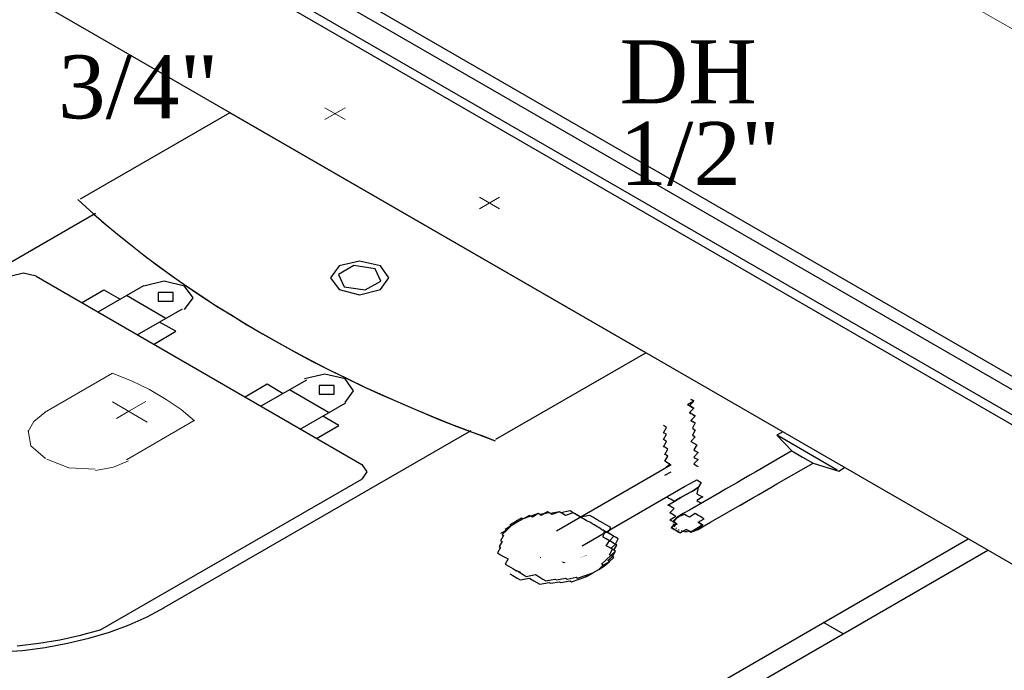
# Model space of a CAD drawing. Header units: millimetres. Extents: x 335 to 91625, y -1 to 84.
# Tile 25 of 62: x 379.4 to 382.71, y 6.32 to 8.51. Entities that reach past the tile are written whole.
import ezdxf

# ---------------------------------------------------------------- set-up
doc = ezdxf.new("R2010")
doc.units = ezdxf.units.MM
doc.header["$MEASUREMENT"] = 0
for name, color, linetype, lineweight in [('AF-Textos conexão', 7, 'Continuous', 20), ('AF-Tubos detalhe', 5, 'Continuous', 20), ('SIMBOLOS INT', 8, 'Continuous', 5)]:
    doc.layers.add(name, color=color, linetype=linetype, lineweight=lineweight)
doc.styles.add('TimesNewRoman', font='times.ttf')

msp = doc.modelspace()

# ---------------------------------------------------------------- hatches: boundary and pattern name
at = {"linetype": 'Continuous'}
for points in [[(381.2315, 6.8054), (381.2205, 6.8004), (381.2055, 6.8094), (381.2155, 6.8034), (381.2155, 6.8034), (381.2205, 6.8004), (381.2205, 6.8004)], [(381.1455, 6.6974), (381.1445, 6.7034), (381.1445, 6.7034), (381.1495, 6.7004), (381.1495, 6.7004)], [(381.3025, 6.7084), (381.2765, 6.6974), (381.3015, 6.7064), (381.3015, 6.7064), (381.3015, 6.7064)], [(381.0815, 6.6514), (381.0485, 6.6654), (381.0685, 6.6544), (381.0785, 6.6484), (381.0785, 6.6484)], [(381.2315, 6.6844), (381.2155, 6.6864), (381.2205, 6.6834), (381.2255, 6.6804), (381.2255, 6.6804), (381.2255, 6.6804)]]:
    msp.add_hatch(color=256, dxfattribs=at).paths.add_polyline_path(points)

# ---------------------------------------------------------------- linework, layer by layer
at = {"color": 7}
for p, q in [((386.3005, 5.2034), (372.1275, 13.3864)), ((386.3415, 5.2244), (372.1695, 13.4074)), ((372.2085, 13.2554), (386.0745, 5.2504)), ((372.1835, 13.2374), (386.0465, 5.2334)), ((371.6205, 13.0934), (386.0925, 4.7373)), ((381.9615, 7.1224), (381.9415, 7.1114)), ((381.9415, 7.1114), (381.9925, 7.0584)), ((382.0475, 7.0494), (381.9465, 7.1084)), ((381.9925, 7.0584), (381.8705, 6.9884)), ((381.9925, 7.0584), (382.0275, 7.0374)), ((382.0275, 7.0374), (382.0635, 7.0174)), ((382.1445, 6.9934), (382.0475, 7.0494)), ((381.5455, 6.9884), (381.2005, 6.7884)), ((381.5655, 6.9764), (381.5865, 6.9884)), ((381.9415, 6.9474), (382.0635, 7.0174)), ((382.0635, 7.0174), (382.1495, 6.9904)), ((382.1495, 6.9904), (382.1695, 7.0024)), ((381.2865, 6.7394), (381.6315, 6.9384)), ((381.7485, 6.9174), (381.6475, 6.8594)), ((381.7185, 6.8184), (381.8395, 6.8884)), ((378.1405, 4.1964), (382.5855, 6.7624)), ((378.2065, 4.1574), (382.6515, 6.7244)), ((382.1645, 6.4434), (382.0985, 6.4814))]:
    msp.add_line(p, q, dxfattribs=at)
at = {"color": 8}
for p, q in [((380.1025, 8.1954), (379.5985, 7.9044)), ((380.1025, 8.1954), (379.5985, 7.9044)), ((381.5005, 7.3884), (380.1025, 8.1954)), ((381.5005, 7.3884), (380.1025, 8.1954)), ((379.6505, 7.8564), (378.6185, 7.2604)), ((380.5465, 7.0114), (379.4505, 7.6444)), ((379.6035, 7.5564), (379.6785, 7.5994)), ((379.8115, 7.6134), (379.6585, 7.5244)), ((379.6785, 7.5994), (379.7335, 7.5684)), ((379.8865, 7.5034), (379.7545, 7.5804)), ((379.7905, 7.4484), (379.9435, 7.5364)), ((379.9205, 7.4604), (379.8655, 7.4914)), ((379.8455, 7.4164), (379.9205, 7.4604)), ((380.9965, 7.0974), (381.5005, 7.3884)), ((380.9965, 7.0974), (381.5005, 7.3884)), ((380.3595, 7.2964), (380.2065, 7.2084)), ((380.1515, 7.2394), (380.2275, 7.2834)), ((380.2275, 7.2834), (380.2815, 7.2514)), ((380.4345, 7.1874), (380.3025, 7.2634)), ((380.3385, 7.1314), (380.4925, 7.2204)), ((380.4685, 7.1434), (380.4145, 7.1754)), ((379.8815, 6.5314), (380.9135, 7.1274)), ((380.3935, 7.1004), (380.4685, 7.1434)), ((379.6655, 6.4554), (380.5465, 6.9634))]:
    msp.add_line(p, q, dxfattribs=at)
for points in [[(379.5905, 7.9034), (379.6175, 7.8794), (379.6445, 7.8544)], [(379.5905, 7.9034), (379.6315, 7.8664), (379.6735, 7.8284), (379.7175, 7.7924), (379.7625, 7.7564), (379.8075, 7.7204), (379.8545, 7.6854), (379.9025, 7.6504), (379.9515, 7.6154), (380.0015, 7.5824), (380.0525, 7.5484), (380.1045, 7.5164), (380.1575, 7.4844), (380.2115, 7.4524)], [(379.6445, 7.8544), (379.6865, 7.8184), (379.7295, 7.7824), (379.7735, 7.7474), (379.8185, 7.7124), (379.8645, 7.6784), (379.9105, 7.6444), (379.9585, 7.6114), (380.0075, 7.5784), (380.0575, 7.5454), (380.1085, 7.5144), (380.1595, 7.4824), (380.2125, 7.4514), (380.2655, 7.4214), (380.3205, 7.3914), (380.3755, 7.3624), (380.4315, 7.3334), (380.4885, 7.3054), (380.5465, 7.2774), (380.6045, 7.2504), (380.6645, 7.2244), (380.7245, 7.1984), (380.7855, 7.1724), (380.8465, 7.1484), (380.9095, 7.1244)], [(380.6085, 7.6804), (380.5385, 7.6964), (380.4695, 7.6804), (380.4405, 7.6404), (380.4695, 7.6004)], [(379.4505, 7.6454), (379.4085, 7.6554), (379.3665, 7.6454)], [(380.5905, 7.6704), (380.5195, 7.6814), (380.4675, 7.6514), (380.4865, 7.6104)], [(380.4695, 7.6004), (380.5385, 7.5834), (380.6085, 7.6004), (380.6365, 7.6404), (380.6085, 7.6804)], [(380.4865, 7.6104), (380.5575, 7.5994), (380.6095, 7.6294), (380.5905, 7.6704)], [(379.9495, 7.5334), (379.9785, 7.5724), (379.9495, 7.6124), (379.8815, 7.6284), (379.8135, 7.6124)], [(379.9115, 7.5904), (379.8615, 7.5904), (379.8615, 7.5614)], [(379.8615, 7.5614), (379.9115, 7.5614), (379.9115, 7.5904)], [(380.2135, 7.4514), (380.2685, 7.4204), (380.3245, 7.3894), (380.3805, 7.3594), (380.4385, 7.3294), (380.4965, 7.3014), (380.5565, 7.2724), (380.6165, 7.2454), (380.6775, 7.2184), (380.7395, 7.1914), (380.8025, 7.1654), (380.8655, 7.1404), (380.9295, 7.1164), (380.9945, 7.0924)], [(380.4905, 7.2214), (380.5185, 7.2604), (380.4905, 7.3004), (380.4215, 7.3164), (380.3535, 7.3004)], [(380.4525, 7.2784), (380.4025, 7.2784), (380.4025, 7.2494)], [(380.4025, 7.2494), (380.4525, 7.2494), (380.4525, 7.2784)], [(380.9105, 7.1234), (380.9525, 7.1084), (380.9945, 7.0924)], [(380.5475, 6.9634), (380.5645, 6.9874), (380.5475, 7.0124)], [(379.3285, 6.3824), (379.4055, 6.3874), (379.4815, 6.3974), (379.5565, 6.4114), (379.6285, 6.4284), (379.6975, 6.4494), (379.7635, 6.4734), (379.8245, 6.5004), (379.8825, 6.5314)], [(379.3875, 6.4034), (379.4595, 6.4114), (379.5305, 6.4234), (379.5995, 6.4384), (379.6665, 6.4564)]]:
    msp.add_lwpolyline(points, dxfattribs=at)
at = {"color": 7}
for points in [[(381.6525, 7.2314), (381.6525, 7.2314), (381.6525, 7.2314), (381.6525, 7.2314), (381.6575, 7.2284), (381.6575, 7.2284), (381.6575, 7.2284), (381.6625, 7.2254), (381.6415, 7.2134), (381.6475, 7.2104), (381.6525, 7.2074), (381.6575, 7.2044), (381.6575, 7.2044), (381.6625, 7.2014), (381.6475, 7.1874), (381.6525, 7.1844), (381.6575, 7.1814), (381.6675, 7.1754), (381.6525, 7.1604), (381.6575, 7.1574), (381.6625, 7.1554)], [(381.6675, 7.1524), (381.6575, 7.1574), (381.6525, 7.1604), (381.6675, 7.1754), (381.6625, 7.1784), (381.6525, 7.1844), (381.6475, 7.1874), (381.6625, 7.2014), (381.6625, 7.2014), (381.6575, 7.2044), (381.6525, 7.2074), (381.6475, 7.2104), (381.6475, 7.2104), (381.6625, 7.2254), (381.6575, 7.2284), (381.6575, 7.2284), (381.6575, 7.2284), (381.6525, 7.2314), (381.6525, 7.2314), (381.6525, 7.2314), (381.6525, 7.2314), (381.6525, 7.2314)], [(381.6675, 7.1524), (381.6575, 7.1344), (381.6675, 7.1284), (381.6575, 7.1114), (381.6675, 7.1054), (381.6525, 7.0904), (381.6625, 7.0844), (381.6725, 7.0784), (381.6625, 7.0614), (381.6675, 7.0584), (381.6775, 7.0524), (381.6625, 7.0374), (381.6675, 7.0344), (381.6775, 7.0294), (381.6625, 7.0144), (381.6675, 7.0114), (381.6725, 7.0084), (381.6775, 7.0054)], [(381.5655, 6.9994), (381.5815, 7.0144), (381.5755, 7.0174), (381.5705, 7.0204), (381.5655, 7.0234), (381.5755, 7.0404), (381.5705, 7.0434), (381.5655, 7.0464), (381.5755, 7.0644), (381.5655, 7.0704), (381.5605, 7.0724), (381.5705, 7.0904), (381.5605, 7.0964), (381.5705, 7.1144), (381.5605, 7.1194), (381.5705, 7.1374), (381.5605, 7.1434), (381.5605, 7.1434)], [(381.5865, 7.0114), (381.5865, 7.0114), (381.5865, 7.0114), (381.5865, 7.0114), (381.5865, 7.0114), (381.5865, 7.0114), (381.5655, 6.9994), (381.5655, 6.9994), (381.5655, 6.9994), (381.5655, 6.9994), (381.5655, 6.9994), (381.5655, 6.9994), (381.5655, 6.9994), (381.5655, 6.9994), (381.5655, 6.9994), (381.5455, 6.9884), (381.5455, 6.9884), (381.5455, 6.9884)], [(381.8705, 6.9884), (381.8705, 6.9884), (381.8505, 6.9764), (381.8505, 6.9764), (381.8505, 6.9764), (381.8505, 6.9764), (381.8295, 6.9644), (381.8295, 6.9644), (381.8295, 6.9644), (381.8095, 6.9524), (381.8095, 6.9524), (381.8095, 6.9524), (381.8095, 6.9524), (381.7895, 6.9414), (381.7895, 6.9414), (381.7895, 6.9414), (381.7895, 6.9414), (381.7685, 6.9294), (381.7685, 6.9294), (381.7685, 6.9294), (381.7685, 6.9294), (381.7685, 6.9294), (381.7485, 6.9174)], [(381.6315, 6.9384), (381.6315, 6.9384), (381.6315, 6.9384), (381.6525, 6.9494), (381.6525, 6.9494), (381.6525, 6.9494), (381.6525, 6.9494), (381.6525, 6.9494), (381.6525, 6.9494), (381.6525, 6.9494), (381.6525, 6.9494), (381.6725, 6.9614), (381.6725, 6.9614), (381.6725, 6.9614), (381.6725, 6.9614), (381.6725, 6.9614), (381.6725, 6.9614), (381.6725, 6.9614)], [(381.6725, 6.9854), (381.6725, 6.9854), (381.6725, 6.9854), (381.6725, 6.9854)], [(381.6725, 6.9614), (381.6875, 6.9524), (381.6775, 6.9354), (381.6725, 6.9144), (381.6825, 6.9084)], [(381.6775, 6.9354), (381.6575, 6.9234), (381.6365, 6.9114), (381.6365, 6.9114), (381.6365, 6.9114), (381.6365, 6.9114), (381.6365, 6.9114), (381.6365, 6.9114), (381.6365, 6.9114), (381.6365, 6.9114), (381.6365, 6.9114), (381.6365, 6.9114), (381.6365, 6.9114), (381.6365, 6.9114), (381.6365, 6.9114), (381.6365, 6.9114), (381.6365, 6.9114), (381.6365, 6.9114), (381.6365, 6.9114), (381.6365, 6.9114), (381.6365, 6.9114), (381.6365, 6.9114), (381.6365, 6.9114), (381.6365, 6.9114), (381.6365, 6.9114), (381.6365, 6.9114), (381.6365, 6.9114), (381.6365, 6.9114), (381.6365, 6.9114), (381.6365, 6.9114), (381.6365, 6.9114), (381.6365, 6.9114), (381.6365, 6.9114), (381.6365, 6.9114), (381.6365, 6.9114), (381.6165, 6.9004), (381.5965, 6.8884), (381.6165, 6.9004), (381.6365, 6.9114), (381.6365, 6.9114), (381.6365, 6.9114), (381.6365, 6.9114), (381.6365, 6.9114), (381.6365, 6.9114), (381.6365, 6.9114), (381.6365, 6.9114), (381.6365, 6.9114), (381.6365, 6.9114), (381.6365, 6.9114), (381.6365, 6.9114), (381.6365, 6.9114), (381.6365, 6.9114), (381.6365, 6.9114), (381.6365, 6.9114), (381.6365, 6.9114), (381.6365, 6.9114), (381.6365, 6.9114), (381.6365, 6.9114), (381.6365, 6.9114), (381.6365, 6.9114), (381.6365, 6.9114), (381.6365, 6.9114), (381.6365, 6.9114), (381.6365, 6.9114), (381.6365, 6.9114), (381.6365, 6.9114), (381.6365, 6.9114), (381.6365, 6.9114), (381.6365, 6.9114), (381.6365, 6.9114), (381.6365, 6.9114), (381.6575, 6.9234), (381.6775, 6.9354)], [(381.6775, 6.9354), (381.6575, 6.9234), (381.6365, 6.9114), (381.6365, 6.9114), (381.6365, 6.9114), (381.6365, 6.9114), (381.6365, 6.9114), (381.6365, 6.9114), (381.6365, 6.9114), (381.6365, 6.9114), (381.6365, 6.9114), (381.6365, 6.9114), (381.6365, 6.9114), (381.6365, 6.9114), (381.6365, 6.9114), (381.6365, 6.9114), (381.6365, 6.9114), (381.6365, 6.9114), (381.6365, 6.9114), (381.6365, 6.9114), (381.6365, 6.9114), (381.6365, 6.9114), (381.6365, 6.9114), (381.6365, 6.9114), (381.6365, 6.9114), (381.6365, 6.9114), (381.6365, 6.9114), (381.6365, 6.9114), (381.6365, 6.9114), (381.6365, 6.9114), (381.6365, 6.9114), (381.6365, 6.9114), (381.6365, 6.9114), (381.6365, 6.9114), (381.6365, 6.9114), (381.6165, 6.9004), (381.5965, 6.8884), (381.6165, 6.9004), (381.6365, 6.9114), (381.6365, 6.9114), (381.6365, 6.9114), (381.6365, 6.9114), (381.6365, 6.9114), (381.6365, 6.9114), (381.6365, 6.9114), (381.6365, 6.9114), (381.6365, 6.9114), (381.6365, 6.9114), (381.6365, 6.9114), (381.6365, 6.9114), (381.6365, 6.9114), (381.6365, 6.9114), (381.6365, 6.9114), (381.6365, 6.9114), (381.6365, 6.9114), (381.6365, 6.9114), (381.6365, 6.9114), (381.6365, 6.9114), (381.6365, 6.9114), (381.6365, 6.9114), (381.6365, 6.9114), (381.6365, 6.9114), (381.6365, 6.9114), (381.6365, 6.9114), (381.6365, 6.9114), (381.6365, 6.9114), (381.6365, 6.9114), (381.6365, 6.9114), (381.6365, 6.9114), (381.6365, 6.9114), (381.6365, 6.9114), (381.6575, 6.9234), (381.6775, 6.9354)], [(381.6775, 6.9354), (381.6575, 6.9234), (381.6365, 6.9114), (381.6365, 6.9114), (381.6365, 6.9114), (381.6365, 6.9114), (381.6365, 6.9114), (381.6365, 6.9114), (381.6365, 6.9114), (381.6365, 6.9114), (381.6365, 6.9114), (381.6365, 6.9114), (381.6365, 6.9114), (381.6365, 6.9114), (381.6365, 6.9114), (381.6365, 6.9114), (381.6365, 6.9114), (381.6365, 6.9114), (381.6365, 6.9114), (381.6365, 6.9114), (381.6365, 6.9114), (381.6365, 6.9114), (381.6365, 6.9114), (381.6365, 6.9114), (381.6365, 6.9114), (381.6365, 6.9114), (381.6365, 6.9114), (381.6365, 6.9114), (381.6365, 6.9114), (381.6365, 6.9114), (381.6365, 6.9114), (381.6365, 6.9114), (381.6365, 6.9114), (381.6365, 6.9114), (381.6365, 6.9114), (381.6165, 6.9004), (381.5965, 6.8884), (381.6165, 6.9004), (381.6365, 6.9114), (381.6365, 6.9114), (381.6365, 6.9114), (381.6365, 6.9114), (381.6365, 6.9114), (381.6365, 6.9114), (381.6365, 6.9114), (381.6365, 6.9114), (381.6365, 6.9114), (381.6365, 6.9114), (381.6365, 6.9114), (381.6365, 6.9114), (381.6365, 6.9114), (381.6365, 6.9114), (381.6365, 6.9114), (381.6365, 6.9114), (381.6365, 6.9114), (381.6365, 6.9114), (381.6365, 6.9114), (381.6365, 6.9114), (381.6365, 6.9114), (381.6365, 6.9114), (381.6365, 6.9114), (381.6365, 6.9114), (381.6365, 6.9114), (381.6365, 6.9114), (381.6365, 6.9114), (381.6365, 6.9114), (381.6365, 6.9114), (381.6365, 6.9114), (381.6365, 6.9114), (381.6365, 6.9114), (381.6365, 6.9114), (381.6575, 6.9234), (381.6775, 6.9354)], [(381.6775, 6.9354), (381.6575, 6.9234), (381.6365, 6.9114), (381.6365, 6.9114), (381.6365, 6.9114), (381.6365, 6.9114), (381.6365, 6.9114), (381.6365, 6.9114), (381.6365, 6.9114), (381.6365, 6.9114), (381.6365, 6.9114), (381.6365, 6.9114), (381.6365, 6.9114), (381.6365, 6.9114), (381.6365, 6.9114), (381.6365, 6.9114), (381.6365, 6.9114), (381.6365, 6.9114), (381.6365, 6.9114), (381.6365, 6.9114), (381.6365, 6.9114), (381.6365, 6.9114), (381.6365, 6.9114), (381.6365, 6.9114), (381.6365, 6.9114), (381.6365, 6.9114), (381.6365, 6.9114), (381.6365, 6.9114), (381.6365, 6.9114), (381.6365, 6.9114), (381.6365, 6.9114), (381.6365, 6.9114), (381.6365, 6.9114), (381.6365, 6.9114), (381.6365, 6.9114), (381.6165, 6.9004), (381.5965, 6.8884), (381.6165, 6.9004), (381.6365, 6.9114), (381.6365, 6.9114), (381.6365, 6.9114), (381.6365, 6.9114), (381.6365, 6.9114), (381.6365, 6.9114), (381.6365, 6.9114), (381.6365, 6.9114), (381.6365, 6.9114), (381.6365, 6.9114), (381.6365, 6.9114), (381.6365, 6.9114), (381.6365, 6.9114), (381.6365, 6.9114), (381.6365, 6.9114), (381.6365, 6.9114), (381.6365, 6.9114), (381.6365, 6.9114), (381.6365, 6.9114), (381.6365, 6.9114), (381.6365, 6.9114), (381.6365, 6.9114), (381.6365, 6.9114), (381.6365, 6.9114), (381.6365, 6.9114), (381.6365, 6.9114), (381.6365, 6.9114), (381.6365, 6.9114), (381.6365, 6.9114), (381.6365, 6.9114), (381.6365, 6.9114), (381.6365, 6.9114), (381.6365, 6.9114), (381.6575, 6.9234), (381.6775, 6.9354)], [(381.6775, 6.9354), (381.6575, 6.9234), (381.6365, 6.9114), (381.6365, 6.9114), (381.6365, 6.9114), (381.6365, 6.9114), (381.6365, 6.9114), (381.6365, 6.9114), (381.6365, 6.9114), (381.6365, 6.9114), (381.6365, 6.9114), (381.6365, 6.9114), (381.6365, 6.9114), (381.6365, 6.9114), (381.6365, 6.9114), (381.6365, 6.9114), (381.6365, 6.9114), (381.6365, 6.9114), (381.6365, 6.9114), (381.6365, 6.9114), (381.6365, 6.9114), (381.6365, 6.9114), (381.6365, 6.9114), (381.6365, 6.9114), (381.6365, 6.9114), (381.6365, 6.9114), (381.6365, 6.9114), (381.6365, 6.9114), (381.6365, 6.9114), (381.6365, 6.9114), (381.6365, 6.9114), (381.6365, 6.9114), (381.6365, 6.9114), (381.6365, 6.9114), (381.6365, 6.9114), (381.6165, 6.9004), (381.5965, 6.8884), (381.6165, 6.9004), (381.6365, 6.9114), (381.6365, 6.9114), (381.6365, 6.9114), (381.6365, 6.9114), (381.6365, 6.9114), (381.6365, 6.9114), (381.6365, 6.9114), (381.6365, 6.9114), (381.6365, 6.9114), (381.6365, 6.9114), (381.6365, 6.9114), (381.6365, 6.9114), (381.6365, 6.9114), (381.6365, 6.9114), (381.6365, 6.9114), (381.6365, 6.9114), (381.6365, 6.9114), (381.6365, 6.9114), (381.6365, 6.9114), (381.6365, 6.9114), (381.6365, 6.9114), (381.6365, 6.9114), (381.6365, 6.9114), (381.6365, 6.9114), (381.6365, 6.9114), (381.6365, 6.9114), (381.6365, 6.9114), (381.6365, 6.9114), (381.6365, 6.9114), (381.6365, 6.9114), (381.6365, 6.9114), (381.6365, 6.9114), (381.6365, 6.9114), (381.6575, 6.9234), (381.6775, 6.9354)], [(381.6775, 6.9354), (381.6575, 6.9234), (381.6365, 6.9114), (381.6365, 6.9114), (381.6365, 6.9114), (381.6365, 6.9114), (381.6365, 6.9114), (381.6365, 6.9114), (381.6365, 6.9114), (381.6365, 6.9114), (381.6365, 6.9114), (381.6365, 6.9114), (381.6365, 6.9114), (381.6365, 6.9114), (381.6365, 6.9114), (381.6365, 6.9114), (381.6365, 6.9114), (381.6365, 6.9114), (381.6365, 6.9114), (381.6365, 6.9114), (381.6365, 6.9114), (381.6365, 6.9114), (381.6365, 6.9114), (381.6365, 6.9114), (381.6365, 6.9114), (381.6365, 6.9114), (381.6365, 6.9114), (381.6365, 6.9114), (381.6365, 6.9114), (381.6365, 6.9114), (381.6365, 6.9114), (381.6365, 6.9114), (381.6365, 6.9114), (381.6365, 6.9114), (381.6365, 6.9114), (381.6165, 6.9004), (381.5965, 6.8884), (381.6165, 6.9004), (381.6365, 6.9114), (381.6365, 6.9114), (381.6365, 6.9114), (381.6365, 6.9114), (381.6365, 6.9114), (381.6365, 6.9114), (381.6365, 6.9114), (381.6365, 6.9114), (381.6365, 6.9114), (381.6365, 6.9114), (381.6365, 6.9114), (381.6365, 6.9114), (381.6365, 6.9114), (381.6365, 6.9114), (381.6365, 6.9114), (381.6365, 6.9114), (381.6365, 6.9114), (381.6365, 6.9114), (381.6365, 6.9114), (381.6365, 6.9114), (381.6365, 6.9114), (381.6365, 6.9114), (381.6365, 6.9114), (381.6365, 6.9114), (381.6365, 6.9114), (381.6365, 6.9114), (381.6365, 6.9114), (381.6365, 6.9114), (381.6365, 6.9114), (381.6365, 6.9114), (381.6365, 6.9114), (381.6365, 6.9114), (381.6365, 6.9114), (381.6575, 6.9234), (381.6775, 6.9354)], [(381.6775, 6.9354), (381.6575, 6.9234), (381.6365, 6.9114), (381.6365, 6.9114), (381.6365, 6.9114), (381.6365, 6.9114), (381.6365, 6.9114), (381.6365, 6.9114), (381.6365, 6.9114), (381.6365, 6.9114), (381.6365, 6.9114), (381.6365, 6.9114), (381.6365, 6.9114), (381.6365, 6.9114), (381.6365, 6.9114), (381.6365, 6.9114), (381.6365, 6.9114), (381.6365, 6.9114), (381.6365, 6.9114), (381.6365, 6.9114), (381.6365, 6.9114), (381.6365, 6.9114), (381.6365, 6.9114), (381.6365, 6.9114), (381.6365, 6.9114), (381.6365, 6.9114), (381.6365, 6.9114), (381.6365, 6.9114), (381.6365, 6.9114), (381.6365, 6.9114), (381.6365, 6.9114), (381.6365, 6.9114), (381.6365, 6.9114), (381.6365, 6.9114), (381.6365, 6.9114), (381.6165, 6.9004), (381.5965, 6.8884), (381.6165, 6.9004), (381.6365, 6.9114), (381.6365, 6.9114), (381.6365, 6.9114), (381.6365, 6.9114), (381.6365, 6.9114), (381.6365, 6.9114), (381.6365, 6.9114), (381.6365, 6.9114), (381.6365, 6.9114), (381.6365, 6.9114), (381.6365, 6.9114), (381.6365, 6.9114), (381.6365, 6.9114), (381.6365, 6.9114), (381.6365, 6.9114), (381.6365, 6.9114), (381.6365, 6.9114), (381.6365, 6.9114), (381.6365, 6.9114), (381.6365, 6.9114), (381.6365, 6.9114), (381.6365, 6.9114), (381.6365, 6.9114), (381.6365, 6.9114), (381.6365, 6.9114), (381.6365, 6.9114), (381.6365, 6.9114), (381.6365, 6.9114), (381.6365, 6.9114), (381.6365, 6.9114), (381.6365, 6.9114), (381.6365, 6.9114), (381.6365, 6.9114), (381.6575, 6.9234), (381.6775, 6.9354)], [(381.8195, 6.8764), (381.8395, 6.8884), (381.8395, 6.8884), (381.8395, 6.8884), (381.8395, 6.8884), (381.8395, 6.8884), (381.8605, 6.9004), (381.8605, 6.9004), (381.8605, 6.9004), (381.8605, 6.9004), (381.8805, 6.9114), (381.8805, 6.9114), (381.8805, 6.9114), (381.9005, 6.9234), (381.9005, 6.9234), (381.9005, 6.9234), (381.9005, 6.9234), (381.9215, 6.9354), (381.9215, 6.9354), (381.9215, 6.9354), (381.9415, 6.9474), (381.9415, 6.9474), (381.9415, 6.9474)], [(381.5965, 6.8184), (381.5965, 6.8184), (381.5965, 6.8184), (381.5965, 6.8184), (381.5965, 6.8184), (381.5965, 6.8184), (381.5965, 6.8184), (381.5915, 6.8214), (381.5915, 6.8214), (381.5915, 6.8214), (381.5915, 6.8214), (381.5865, 6.8234), (381.5865, 6.8234), (381.5865, 6.8234), (381.5815, 6.8264), (381.5815, 6.8264), (381.6015, 6.8384), (381.5965, 6.8414), (381.5965, 6.8414), (381.5915, 6.8444), (381.5915, 6.8444), (381.5865, 6.8474), (381.5865, 6.8474), (381.5815, 6.8504), (381.5815, 6.8504), (381.5965, 6.8644), (381.5965, 6.8644), (381.5915, 6.8674), (381.5865, 6.8704), (381.5865, 6.8704), (381.5815, 6.8734), (381.5755, 6.8764), (381.5965, 6.8884), (381.5915, 6.8914), (381.5865, 6.8944), (381.5865, 6.8944), (381.5815, 6.8974), (381.5755, 6.9004), (381.5755, 6.9004), (381.5705, 6.9034)], [(381.6825, 6.9084), (381.6825, 6.9084), (381.6875, 6.9064), (381.6925, 6.9034), (381.6725, 6.8914), (381.6775, 6.8884), (381.6825, 6.8854), (381.6825, 6.8854), (381.6875, 6.8824)], [(381.0685, 6.8184), (381.0485, 6.8064), (381.0485, 6.8064), (381.0335, 6.7914), (381.0335, 6.7914), (381.0175, 6.7774), (381.0225, 6.7744), (381.0125, 6.7564), (381.0175, 6.7534), (381.0075, 6.7364), (381.0125, 6.7334), (381.0025, 6.7154), (381.0125, 6.7094), (381.0225, 6.7034), (381.0385, 6.6954), (381.0275, 6.6774), (381.0385, 6.6714), (381.0535, 6.6624), (381.0635, 6.6564), (381.0735, 6.6514), (381.0885, 6.6424), (381.0985, 6.6364), (381.1295, 6.6424), (381.1445, 6.6334), (381.1545, 6.6274), (381.1645, 6.6214), (381.1955, 6.6274), (381.2005, 6.6244), (381.2305, 6.6304), (381.2365, 6.6274), (381.2665, 6.6334), (381.2715, 6.6304), (381.2965, 6.6394), (381.2965, 6.6394), (381.3225, 6.6484), (381.3225, 6.6484), (381.3425, 6.6594), (381.3625, 6.6714), (381.3625, 6.6714), (381.3785, 6.6864), (381.3785, 6.6864), (381.3935, 6.7004), (381.3885, 6.7034), (381.3985, 6.7214), (381.3935, 6.7244), (381.4035, 6.7414), (381.3985, 6.7444), (381.4085, 6.7624), (381.3985, 6.7684), (381.3885, 6.7744), (381.3735, 6.7824), (381.3835, 6.8004), (381.3735, 6.8064), (381.3575, 6.8154), (381.3475, 6.8214), (381.3375, 6.8264), (381.3225, 6.8354), (381.3125, 6.8414), (381.2815, 6.8354), (381.2665, 6.8444), (381.2565, 6.8504), (381.2465, 6.8564), (381.2155, 6.8504), (381.2105, 6.8534), (381.1805, 6.8474), (381.1755, 6.8504), (381.1445, 6.8444), (381.1395, 6.8474), (381.1145, 6.8384), (381.1145, 6.8384), (381.0885, 6.8294), (381.0885, 6.8294), (381.0685, 6.8184)], [(381.0685, 6.8184), (381.0485, 6.8064), (381.0485, 6.8064), (381.0335, 6.7914), (381.0335, 6.7914), (381.0175, 6.7774), (381.0225, 6.7744), (381.0125, 6.7564), (381.0175, 6.7534), (381.0075, 6.7364), (381.0125, 6.7334), (381.0025, 6.7154), (381.0125, 6.7094), (381.0225, 6.7034), (381.0385, 6.6954), (381.0275, 6.6774), (381.0385, 6.6714), (381.0535, 6.6624), (381.0635, 6.6564), (381.0735, 6.6514), (381.0885, 6.6424), (381.0985, 6.6364), (381.1295, 6.6424), (381.1445, 6.6334), (381.1545, 6.6274), (381.1645, 6.6214), (381.1955, 6.6274), (381.2005, 6.6244), (381.2305, 6.6304), (381.2365, 6.6274), (381.2665, 6.6334), (381.2715, 6.6304), (381.2965, 6.6394), (381.2965, 6.6394), (381.3225, 6.6484), (381.3225, 6.6484), (381.3425, 6.6594), (381.3625, 6.6714), (381.3625, 6.6714), (381.3785, 6.6864), (381.3785, 6.6864), (381.3935, 6.7004), (381.3885, 6.7034), (381.3985, 6.7214), (381.3935, 6.7244), (381.4035, 6.7414), (381.3985, 6.7444), (381.4085, 6.7624), (381.3985, 6.7684), (381.3885, 6.7744), (381.3735, 6.7824), (381.3835, 6.8004), (381.3735, 6.8064), (381.3575, 6.8154), (381.3475, 6.8214), (381.3375, 6.8264), (381.3225, 6.8354), (381.3125, 6.8414), (381.2815, 6.8354), (381.2665, 6.8444), (381.2565, 6.8504), (381.2465, 6.8564), (381.2155, 6.8504), (381.2105, 6.8534), (381.1805, 6.8474), (381.1755, 6.8504), (381.1445, 6.8444), (381.1395, 6.8474), (381.1145, 6.8384), (381.1145, 6.8384), (381.0885, 6.8294), (381.0885, 6.8294), (381.0685, 6.8184)], [(381.0685, 6.8184), (381.0485, 6.8064), (381.0485, 6.8064), (381.0335, 6.7914), (381.0335, 6.7914), (381.0175, 6.7774), (381.0225, 6.7744), (381.0125, 6.7564), (381.0175, 6.7534), (381.0075, 6.7364), (381.0125, 6.7334), (381.0025, 6.7154), (381.0125, 6.7094), (381.0225, 6.7034), (381.0385, 6.6954), (381.0275, 6.6774), (381.0385, 6.6714), (381.0535, 6.6624), (381.0635, 6.6564), (381.0735, 6.6514), (381.0885, 6.6424), (381.0985, 6.6364), (381.1295, 6.6424), (381.1445, 6.6334), (381.1545, 6.6274), (381.1645, 6.6214), (381.1955, 6.6274), (381.2005, 6.6244), (381.2305, 6.6304), (381.2365, 6.6274), (381.2665, 6.6334), (381.2715, 6.6304), (381.2965, 6.6394), (381.2965, 6.6394), (381.3225, 6.6484), (381.3225, 6.6484), (381.3425, 6.6594), (381.3625, 6.6714), (381.3625, 6.6714), (381.3785, 6.6864), (381.3785, 6.6864), (381.3935, 6.7004), (381.3885, 6.7034), (381.3985, 6.7214), (381.3935, 6.7244), (381.4035, 6.7414), (381.3985, 6.7444), (381.4085, 6.7624), (381.3985, 6.7684), (381.3885, 6.7744), (381.3735, 6.7824), (381.3835, 6.8004), (381.3735, 6.8064), (381.3575, 6.8154), (381.3475, 6.8214), (381.3375, 6.8264), (381.3225, 6.8354), (381.3125, 6.8414), (381.2815, 6.8354), (381.2665, 6.8444), (381.2565, 6.8504), (381.2465, 6.8564), (381.2155, 6.8504), (381.2105, 6.8534), (381.1805, 6.8474), (381.1755, 6.8504), (381.1445, 6.8444), (381.1395, 6.8474), (381.1145, 6.8384), (381.1145, 6.8384), (381.0885, 6.8294), (381.0885, 6.8294), (381.0685, 6.8184)], [(381.0685, 6.8184), (381.0485, 6.8064), (381.0485, 6.8064), (381.0335, 6.7914), (381.0335, 6.7914), (381.0175, 6.7774), (381.0225, 6.7744), (381.0125, 6.7564), (381.0175, 6.7534), (381.0075, 6.7364), (381.0125, 6.7334), (381.0025, 6.7154), (381.0125, 6.7094), (381.0225, 6.7034), (381.0385, 6.6954), (381.0275, 6.6774), (381.0385, 6.6714), (381.0535, 6.6624), (381.0635, 6.6564), (381.0735, 6.6514), (381.0885, 6.6424), (381.0985, 6.6364), (381.1295, 6.6424), (381.1445, 6.6334), (381.1545, 6.6274), (381.1645, 6.6214), (381.1955, 6.6274), (381.2005, 6.6244), (381.2305, 6.6304), (381.2365, 6.6274), (381.2665, 6.6334), (381.2715, 6.6304), (381.2965, 6.6394), (381.2965, 6.6394), (381.3225, 6.6484), (381.3225, 6.6484), (381.3425, 6.6594), (381.3625, 6.6714), (381.3625, 6.6714), (381.3785, 6.6864), (381.3785, 6.6864), (381.3935, 6.7004), (381.3885, 6.7034), (381.3985, 6.7214), (381.3935, 6.7244), (381.4035, 6.7414), (381.3985, 6.7444), (381.4085, 6.7624), (381.3985, 6.7684), (381.3885, 6.7744), (381.3735, 6.7824), (381.3835, 6.8004), (381.3735, 6.8064), (381.3575, 6.8154), (381.3475, 6.8214), (381.3375, 6.8264), (381.3225, 6.8354), (381.3125, 6.8414), (381.2815, 6.8354), (381.2665, 6.8444), (381.2565, 6.8504), (381.2465, 6.8564), (381.2155, 6.8504), (381.2105, 6.8534), (381.1805, 6.8474), (381.1755, 6.8504), (381.1445, 6.8444), (381.1395, 6.8474), (381.1145, 6.8384), (381.1145, 6.8384), (381.0885, 6.8294), (381.0885, 6.8294), (381.0685, 6.8184)], [(381.0685, 6.8184), (381.0485, 6.8064), (381.0485, 6.8064), (381.0335, 6.7914), (381.0335, 6.7914), (381.0175, 6.7774), (381.0225, 6.7744), (381.0125, 6.7564), (381.0175, 6.7534), (381.0075, 6.7364), (381.0125, 6.7334), (381.0025, 6.7154), (381.0125, 6.7094), (381.0225, 6.7034), (381.0385, 6.6954), (381.0275, 6.6774), (381.0385, 6.6714), (381.0535, 6.6624), (381.0635, 6.6564), (381.0735, 6.6514), (381.0885, 6.6424), (381.0985, 6.6364), (381.1295, 6.6424), (381.1445, 6.6334), (381.1545, 6.6274), (381.1645, 6.6214), (381.1955, 6.6274), (381.2005, 6.6244), (381.2305, 6.6304), (381.2365, 6.6274), (381.2665, 6.6334), (381.2715, 6.6304), (381.2965, 6.6394), (381.2965, 6.6394), (381.3225, 6.6484), (381.3225, 6.6484), (381.3425, 6.6594), (381.3625, 6.6714), (381.3625, 6.6714), (381.3785, 6.6864), (381.3785, 6.6864), (381.3935, 6.7004), (381.3885, 6.7034), (381.3985, 6.7214), (381.3935, 6.7244), (381.4035, 6.7414), (381.3985, 6.7444), (381.4085, 6.7624), (381.3985, 6.7684), (381.3885, 6.7744), (381.3735, 6.7824), (381.3835, 6.8004), (381.3735, 6.8064), (381.3575, 6.8154), (381.3475, 6.8214), (381.3375, 6.8264), (381.3225, 6.8354), (381.3125, 6.8414), (381.2815, 6.8354), (381.2665, 6.8444), (381.2565, 6.8504), (381.2465, 6.8564), (381.2155, 6.8504), (381.2105, 6.8534), (381.1805, 6.8474), (381.1755, 6.8504), (381.1445, 6.8444), (381.1395, 6.8474), (381.1145, 6.8384), (381.1145, 6.8384), (381.0885, 6.8294), (381.0885, 6.8294), (381.0685, 6.8184)], [(381.0685, 6.8184), (381.0485, 6.8064), (381.0485, 6.8064), (381.0335, 6.7914), (381.0335, 6.7914), (381.0175, 6.7774), (381.0225, 6.7744), (381.0125, 6.7564), (381.0175, 6.7534), (381.0075, 6.7364), (381.0125, 6.7334), (381.0025, 6.7154), (381.0125, 6.7094), (381.0225, 6.7034), (381.0385, 6.6954), (381.0275, 6.6774), (381.0385, 6.6714), (381.0535, 6.6624), (381.0635, 6.6564), (381.0735, 6.6514), (381.0885, 6.6424), (381.0985, 6.6364), (381.1295, 6.6424), (381.1445, 6.6334), (381.1545, 6.6274), (381.1645, 6.6214), (381.1955, 6.6274), (381.2005, 6.6244), (381.2305, 6.6304), (381.2365, 6.6274), (381.2665, 6.6334), (381.2715, 6.6304), (381.2965, 6.6394), (381.2965, 6.6394), (381.3225, 6.6484), (381.3225, 6.6484), (381.3425, 6.6594), (381.3625, 6.6714), (381.3625, 6.6714), (381.3785, 6.6864), (381.3785, 6.6864), (381.3935, 6.7004), (381.3885, 6.7034), (381.3985, 6.7214), (381.3935, 6.7244), (381.4035, 6.7414), (381.3985, 6.7444), (381.4085, 6.7624), (381.3985, 6.7684), (381.3885, 6.7744), (381.3735, 6.7824), (381.3835, 6.8004), (381.3735, 6.8064), (381.3575, 6.8154), (381.3475, 6.8214), (381.3375, 6.8264), (381.3225, 6.8354), (381.3125, 6.8414), (381.2815, 6.8354), (381.2665, 6.8444), (381.2565, 6.8504), (381.2465, 6.8564), (381.2155, 6.8504), (381.2105, 6.8534), (381.1805, 6.8474), (381.1755, 6.8504), (381.1445, 6.8444), (381.1395, 6.8474), (381.1145, 6.8384), (381.1145, 6.8384), (381.0885, 6.8294), (381.0885, 6.8294), (381.0685, 6.8184)], [(381.6475, 6.8594), (381.6475, 6.8594), (381.6475, 6.8594), (381.6265, 6.8474), (381.6265, 6.8474), (381.6265, 6.8474), (381.6265, 6.8474), (381.6265, 6.8474), (381.6265, 6.8474), (381.6265, 6.8474), (381.6065, 6.8354), (381.6065, 6.8354), (381.6065, 6.8354), (381.6065, 6.8354), (381.6065, 6.8354), (381.6065, 6.8354), (381.6065, 6.8354), (381.6065, 6.8354), (381.6065, 6.8354)], [(381.3275, 6.8094), (381.3225, 6.8124), (381.3125, 6.8184), (381.3075, 6.8214), (381.3015, 6.8234), (381.2965, 6.8264), (381.2915, 6.8294), (381.2865, 6.8324), (381.2815, 6.8354), (381.2765, 6.8384), (381.2715, 6.8414), (381.2665, 6.8444), (381.2615, 6.8474), (381.2565, 6.8504), (381.2305, 6.8414), (381.2255, 6.8444), (381.2205, 6.8474), (381.2155, 6.8504), (381.2155, 6.8504), (381.2105, 6.8534), (381.1855, 6.8444), (381.1805, 6.8474), (381.1805, 6.8474), (381.1755, 6.8504), (381.1705, 6.8534), (381.1495, 6.8414), (381.1445, 6.8444), (381.1395, 6.8474), (381.1395, 6.8474), (381.1195, 6.8354), (381.1145, 6.8384), (381.1145, 6.8384), (381.1095, 6.8414), (381.0885, 6.8294), (381.0885, 6.8294), (381.0885, 6.8294), (381.0835, 6.8324), (381.0635, 6.8214), (381.0635, 6.8214), (381.0635, 6.8214), (381.0635, 6.8214), (381.0435, 6.8094), (381.0435, 6.8094), (381.0485, 6.8064), (381.0275, 6.7944), (381.0275, 6.7944), (381.0275, 6.7944), (381.0335, 6.7914), (381.0125, 6.7804)], [(381.1445, 6.8444), (381.1395, 6.8474), (381.1145, 6.8384), (381.0885, 6.8294), (381.0885, 6.8294)], [(381.6065, 6.8354), (381.6065, 6.8354), (381.6065, 6.8354), (381.6065, 6.8354), (381.5915, 6.8214), (381.5915, 6.8214), (381.5915, 6.8214), (381.5915, 6.8214), (381.5965, 6.8184), (381.5965, 6.8184), (381.6015, 6.8154), (381.6015, 6.8154), (381.6065, 6.8124), (381.5865, 6.8004), (381.5915, 6.7974), (381.5915, 6.7974), (381.5965, 6.7944), (381.5965, 6.7944), (381.6015, 6.7914), (381.6065, 6.7884), (381.6065, 6.7884), (381.6115, 6.7854), (381.6115, 6.7854), (381.6165, 6.7824), (381.6365, 6.7944), (381.6415, 6.7914), (381.6415, 6.7914), (381.6475, 6.7884), (381.6475, 6.7884), (381.6525, 6.7854), (381.6525, 6.7854), (381.6525, 6.7854), (381.6525, 6.7854), (381.6775, 6.7944), (381.6775, 6.7944), (381.6775, 6.7944), (381.6775, 6.7944), (381.6775, 6.7944), (381.6775, 6.7944), (381.6775, 6.7944), (381.6925, 6.8094), (381.6925, 6.8094), (381.6925, 6.8094), (381.6925, 6.8094), (381.6875, 6.8124), (381.6875, 6.8124), (381.6825, 6.8154), (381.6825, 6.8154), (381.6775, 6.8184), (381.6975, 6.8294), (381.6925, 6.8324), (381.6925, 6.8324), (381.6875, 6.8354), (381.6875, 6.8354), (381.6825, 6.8384), (381.6775, 6.8414), (381.6775, 6.8414), (381.6725, 6.8444), (381.6725, 6.8444), (381.6675, 6.8474), (381.6475, 6.8354), (381.6415, 6.8384), (381.6415, 6.8384), (381.6365, 6.8414), (381.6365, 6.8414), (381.6315, 6.8444), (381.6315, 6.8444), (381.6315, 6.8444), (381.6315, 6.8444), (381.6065, 6.8354), (381.6065, 6.8354), (381.6065, 6.8354), (381.6065, 6.8354)], [(381.6065, 6.8354), (381.6065, 6.8354), (381.6065, 6.8354), (381.6065, 6.8354), (381.5915, 6.8214), (381.5915, 6.8214), (381.5915, 6.8214), (381.5915, 6.8214), (381.5965, 6.8184), (381.5965, 6.8184), (381.6015, 6.8154), (381.6015, 6.8154), (381.6065, 6.8124), (381.5865, 6.8004), (381.5915, 6.7974), (381.5915, 6.7974), (381.5965, 6.7944), (381.5965, 6.7944), (381.6015, 6.7914), (381.6065, 6.7884), (381.6065, 6.7884), (381.6115, 6.7854), (381.6115, 6.7854), (381.6165, 6.7824), (381.6365, 6.7944), (381.6415, 6.7914), (381.6415, 6.7914), (381.6475, 6.7884), (381.6475, 6.7884), (381.6525, 6.7854), (381.6525, 6.7854), (381.6525, 6.7854), (381.6525, 6.7854), (381.6775, 6.7944), (381.6775, 6.7944), (381.6775, 6.7944), (381.6775, 6.7944), (381.6775, 6.7944), (381.6775, 6.7944), (381.6775, 6.7944), (381.6925, 6.8094), (381.6925, 6.8094), (381.6925, 6.8094), (381.6925, 6.8094), (381.6875, 6.8124), (381.6875, 6.8124), (381.6825, 6.8154), (381.6825, 6.8154), (381.6775, 6.8184), (381.6975, 6.8294), (381.6925, 6.8324), (381.6925, 6.8324), (381.6875, 6.8354), (381.6875, 6.8354), (381.6825, 6.8384), (381.6775, 6.8414), (381.6775, 6.8414), (381.6725, 6.8444), (381.6725, 6.8444), (381.6675, 6.8474), (381.6475, 6.8354), (381.6415, 6.8384), (381.6415, 6.8384), (381.6365, 6.8414), (381.6365, 6.8414), (381.6315, 6.8444), (381.6315, 6.8444), (381.6315, 6.8444), (381.6315, 6.8444), (381.6065, 6.8354), (381.6065, 6.8354), (381.6065, 6.8354), (381.6065, 6.8354)], [(381.6065, 6.8354), (381.6065, 6.8354), (381.6065, 6.8354), (381.6065, 6.8354), (381.5915, 6.8214), (381.5915, 6.8214), (381.5915, 6.8214), (381.5915, 6.8214), (381.5965, 6.8184), (381.5965, 6.8184), (381.6015, 6.8154), (381.6015, 6.8154), (381.6065, 6.8124), (381.5865, 6.8004), (381.5915, 6.7974), (381.5915, 6.7974), (381.5965, 6.7944), (381.5965, 6.7944), (381.6015, 6.7914), (381.6065, 6.7884), (381.6065, 6.7884), (381.6115, 6.7854), (381.6115, 6.7854), (381.6165, 6.7824), (381.6365, 6.7944), (381.6415, 6.7914), (381.6415, 6.7914), (381.6475, 6.7884), (381.6475, 6.7884), (381.6525, 6.7854), (381.6525, 6.7854), (381.6525, 6.7854), (381.6525, 6.7854), (381.6775, 6.7944), (381.6775, 6.7944), (381.6775, 6.7944), (381.6775, 6.7944), (381.6775, 6.7944), (381.6775, 6.7944), (381.6775, 6.7944), (381.6925, 6.8094), (381.6925, 6.8094), (381.6925, 6.8094), (381.6925, 6.8094), (381.6875, 6.8124), (381.6875, 6.8124), (381.6825, 6.8154), (381.6825, 6.8154), (381.6775, 6.8184), (381.6975, 6.8294), (381.6925, 6.8324), (381.6925, 6.8324), (381.6875, 6.8354), (381.6875, 6.8354), (381.6825, 6.8384), (381.6775, 6.8414), (381.6775, 6.8414), (381.6725, 6.8444), (381.6725, 6.8444), (381.6675, 6.8474), (381.6475, 6.8354), (381.6415, 6.8384), (381.6415, 6.8384), (381.6365, 6.8414), (381.6365, 6.8414), (381.6315, 6.8444), (381.6315, 6.8444), (381.6315, 6.8444), (381.6315, 6.8444), (381.6065, 6.8354), (381.6065, 6.8354), (381.6065, 6.8354), (381.6065, 6.8354)], [(381.6065, 6.8354), (381.6065, 6.8354), (381.6065, 6.8354), (381.6065, 6.8354), (381.5915, 6.8214), (381.5915, 6.8214), (381.5915, 6.8214), (381.5915, 6.8214), (381.5965, 6.8184), (381.5965, 6.8184), (381.6015, 6.8154), (381.6015, 6.8154), (381.6065, 6.8124), (381.5865, 6.8004), (381.5915, 6.7974), (381.5915, 6.7974), (381.5965, 6.7944), (381.5965, 6.7944), (381.6015, 6.7914), (381.6065, 6.7884), (381.6065, 6.7884), (381.6115, 6.7854), (381.6115, 6.7854), (381.6165, 6.7824), (381.6365, 6.7944), (381.6415, 6.7914), (381.6415, 6.7914), (381.6475, 6.7884), (381.6475, 6.7884), (381.6525, 6.7854), (381.6525, 6.7854), (381.6525, 6.7854), (381.6525, 6.7854), (381.6775, 6.7944), (381.6775, 6.7944), (381.6775, 6.7944), (381.6775, 6.7944), (381.6775, 6.7944), (381.6775, 6.7944), (381.6775, 6.7944), (381.6925, 6.8094), (381.6925, 6.8094), (381.6925, 6.8094), (381.6925, 6.8094), (381.6875, 6.8124), (381.6875, 6.8124), (381.6825, 6.8154), (381.6825, 6.8154), (381.6775, 6.8184), (381.6975, 6.8294), (381.6925, 6.8324), (381.6925, 6.8324), (381.6875, 6.8354), (381.6875, 6.8354), (381.6825, 6.8384), (381.6775, 6.8414), (381.6775, 6.8414), (381.6725, 6.8444), (381.6725, 6.8444), (381.6675, 6.8474), (381.6475, 6.8354), (381.6415, 6.8384), (381.6415, 6.8384), (381.6365, 6.8414), (381.6365, 6.8414), (381.6315, 6.8444), (381.6315, 6.8444), (381.6315, 6.8444), (381.6315, 6.8444), (381.6065, 6.8354), (381.6065, 6.8354), (381.6065, 6.8354), (381.6065, 6.8354)], [(381.6065, 6.8354), (381.6065, 6.8354), (381.6065, 6.8354), (381.6065, 6.8354), (381.5915, 6.8214), (381.5915, 6.8214), (381.5915, 6.8214), (381.5915, 6.8214), (381.5965, 6.8184), (381.5965, 6.8184), (381.6015, 6.8154), (381.6015, 6.8154), (381.6065, 6.8124), (381.5865, 6.8004), (381.5915, 6.7974), (381.5915, 6.7974), (381.5965, 6.7944), (381.5965, 6.7944), (381.6015, 6.7914), (381.6065, 6.7884), (381.6065, 6.7884), (381.6115, 6.7854), (381.6115, 6.7854), (381.6165, 6.7824), (381.6365, 6.7944), (381.6415, 6.7914), (381.6415, 6.7914), (381.6475, 6.7884), (381.6475, 6.7884), (381.6525, 6.7854), (381.6525, 6.7854), (381.6525, 6.7854), (381.6525, 6.7854), (381.6775, 6.7944), (381.6775, 6.7944), (381.6775, 6.7944), (381.6775, 6.7944), (381.6775, 6.7944), (381.6775, 6.7944), (381.6775, 6.7944), (381.6925, 6.8094), (381.6925, 6.8094), (381.6925, 6.8094), (381.6925, 6.8094), (381.6875, 6.8124), (381.6875, 6.8124), (381.6825, 6.8154), (381.6825, 6.8154), (381.6775, 6.8184), (381.6975, 6.8294), (381.6925, 6.8324), (381.6925, 6.8324), (381.6875, 6.8354), (381.6875, 6.8354), (381.6825, 6.8384), (381.6775, 6.8414), (381.6775, 6.8414), (381.6725, 6.8444), (381.6725, 6.8444), (381.6675, 6.8474), (381.6475, 6.8354), (381.6415, 6.8384), (381.6415, 6.8384), (381.6365, 6.8414), (381.6365, 6.8414), (381.6315, 6.8444), (381.6315, 6.8444), (381.6315, 6.8444), (381.6315, 6.8444), (381.6065, 6.8354), (381.6065, 6.8354), (381.6065, 6.8354), (381.6065, 6.8354)], [(381.6065, 6.8354), (381.6065, 6.8354), (381.6065, 6.8354), (381.6065, 6.8354), (381.5915, 6.8214), (381.5915, 6.8214), (381.5915, 6.8214), (381.5915, 6.8214), (381.5965, 6.8184), (381.5965, 6.8184), (381.6015, 6.8154), (381.6015, 6.8154), (381.6065, 6.8124), (381.5865, 6.8004), (381.5915, 6.7974), (381.5915, 6.7974), (381.5965, 6.7944), (381.5965, 6.7944), (381.6015, 6.7914), (381.6065, 6.7884), (381.6065, 6.7884), (381.6115, 6.7854), (381.6115, 6.7854), (381.6165, 6.7824), (381.6365, 6.7944), (381.6415, 6.7914), (381.6415, 6.7914), (381.6475, 6.7884), (381.6475, 6.7884), (381.6525, 6.7854), (381.6525, 6.7854), (381.6525, 6.7854), (381.6525, 6.7854), (381.6775, 6.7944), (381.6775, 6.7944), (381.6775, 6.7944), (381.6775, 6.7944), (381.6775, 6.7944), (381.6775, 6.7944), (381.6775, 6.7944), (381.6925, 6.8094), (381.6925, 6.8094), (381.6925, 6.8094), (381.6925, 6.8094), (381.6875, 6.8124), (381.6875, 6.8124), (381.6825, 6.8154), (381.6825, 6.8154), (381.6775, 6.8184), (381.6975, 6.8294), (381.6925, 6.8324), (381.6925, 6.8324), (381.6875, 6.8354), (381.6875, 6.8354), (381.6825, 6.8384), (381.6775, 6.8414), (381.6775, 6.8414), (381.6725, 6.8444), (381.6725, 6.8444), (381.6675, 6.8474), (381.6475, 6.8354), (381.6415, 6.8384), (381.6415, 6.8384), (381.6365, 6.8414), (381.6365, 6.8414), (381.6315, 6.8444), (381.6315, 6.8444), (381.6315, 6.8444), (381.6315, 6.8444), (381.6065, 6.8354), (381.6065, 6.8354), (381.6065, 6.8354), (381.6065, 6.8354)], [(381.6065, 6.8354), (381.6065, 6.8354), (381.6065, 6.8354), (381.6065, 6.8354), (381.5915, 6.8214), (381.5915, 6.8214), (381.5915, 6.8214), (381.5915, 6.8214), (381.5965, 6.8184), (381.5965, 6.8184), (381.6015, 6.8154), (381.6015, 6.8154), (381.6065, 6.8124), (381.5865, 6.8004), (381.5915, 6.7974), (381.5915, 6.7974), (381.5965, 6.7944), (381.5965, 6.7944), (381.6015, 6.7914), (381.6065, 6.7884), (381.6065, 6.7884), (381.6115, 6.7854), (381.6115, 6.7854), (381.6165, 6.7824), (381.6365, 6.7944), (381.6415, 6.7914), (381.6415, 6.7914), (381.6475, 6.7884), (381.6475, 6.7884), (381.6525, 6.7854), (381.6525, 6.7854), (381.6525, 6.7854), (381.6525, 6.7854), (381.6775, 6.7944), (381.6775, 6.7944), (381.6775, 6.7944), (381.6775, 6.7944), (381.6775, 6.7944), (381.6775, 6.7944), (381.6775, 6.7944), (381.6925, 6.8094), (381.6925, 6.8094), (381.6925, 6.8094), (381.6925, 6.8094), (381.6875, 6.8124), (381.6875, 6.8124), (381.6825, 6.8154), (381.6825, 6.8154), (381.6775, 6.8184), (381.6975, 6.8294), (381.6925, 6.8324), (381.6925, 6.8324), (381.6875, 6.8354), (381.6875, 6.8354), (381.6825, 6.8384), (381.6775, 6.8414), (381.6775, 6.8414), (381.6725, 6.8444), (381.6725, 6.8444), (381.6675, 6.8474), (381.6475, 6.8354), (381.6415, 6.8384), (381.6415, 6.8384), (381.6365, 6.8414), (381.6365, 6.8414), (381.6315, 6.8444), (381.6315, 6.8444), (381.6315, 6.8444), (381.6315, 6.8444), (381.6065, 6.8354), (381.6065, 6.8354), (381.6065, 6.8354), (381.6065, 6.8354)], [(381.5945, 6.8214), (381.5935, 6.8194), (381.5935, 6.8174)], [(381.6155, 6.8384), (381.6025, 6.8314), (381.5955, 6.8224)], [(381.6925, 6.8094), (381.6875, 6.8124), (381.6875, 6.8124), (381.6825, 6.8154), (381.6825, 6.8154), (381.6775, 6.8184), (381.6975, 6.8294), (381.6925, 6.8324), (381.6925, 6.8324), (381.6875, 6.8354), (381.6875, 6.8354), (381.6825, 6.8384)], [(381.2715, 6.6304), (381.2965, 6.6394), (381.2965, 6.6394), (381.2965, 6.6394), (381.3015, 6.6364), (381.3225, 6.6484), (381.3225, 6.6484), (381.3225, 6.6484), (381.3425, 6.6594), (381.3425, 6.6594), (381.3425, 6.6594), (381.3425, 6.6594), (381.3625, 6.6714), (381.3625, 6.6714), (381.3575, 6.6744), (381.3575, 6.6744), (381.3785, 6.6864), (381.3785, 6.6864), (381.3735, 6.6894), (381.3735, 6.6894), (381.3885, 6.7034), (381.3885, 6.7034), (381.3835, 6.7064), (381.3835, 6.7064), (381.3985, 6.7214), (381.3935, 6.7244), (381.3935, 6.7244), (381.3885, 6.7274), (381.3835, 6.7304), (381.3985, 6.7444), (381.3985, 6.7444), (381.3935, 6.7474), (381.3885, 6.7504), (381.3835, 6.7534), (381.3785, 6.7564), (381.3935, 6.7714), (381.3885, 6.7744), (381.3835, 6.7774), (381.3785, 6.7804), (381.3735, 6.7824), (381.3675, 6.7854), (381.3625, 6.7884), (381.3575, 6.7914), (381.3525, 6.7944), (381.3475, 6.7974), (381.3425, 6.8004), (381.3375, 6.8034), (381.3325, 6.8064), (381.3275, 6.8094)], [(381.3225, 6.6484), (381.3425, 6.6594), (381.3425, 6.6594), (381.3575, 6.6744), (381.3525, 6.6774), (381.3675, 6.6924), (381.3835, 6.7064), (381.3785, 6.7094), (381.3885, 6.7274), (381.3785, 6.7334), (381.3675, 6.7394), (381.3785, 6.7564), (381.3675, 6.7624), (381.3575, 6.7684), (381.3625, 6.7884), (381.3525, 6.7944), (381.3425, 6.8004), (381.3275, 6.8094)], [(381.6825, 6.8154), (381.6825, 6.8154), (381.6875, 6.8124), (381.6875, 6.8124), (381.6875, 6.8124), (381.6875, 6.8124), (381.6875, 6.8124), (381.6875, 6.8124), (381.6925, 6.8094), (381.6925, 6.8094), (381.6925, 6.8094), (381.6925, 6.8094), (381.6925, 6.8094), (381.6925, 6.8094), (381.6725, 6.7974), (381.6725, 6.7974), (381.6725, 6.7974), (381.6725, 6.7974), (381.6725, 6.7974), (381.6725, 6.7974), (381.6725, 6.7974), (381.6775, 6.7944), (381.6725, 6.7974), (381.6725, 6.7974), (381.6725, 6.7974), (381.6725, 6.7974), (381.6725, 6.7974), (381.6725, 6.7974), (381.6725, 6.7974), (381.6525, 6.7854), (381.6525, 6.7854), (381.6525, 6.7854), (381.6525, 6.7854), (381.6525, 6.7854), (381.6525, 6.7854), (381.6475, 6.7884), (381.6475, 6.7884), (381.6475, 6.7884), (381.6475, 6.7884), (381.6475, 6.7884), (381.6475, 6.7884), (381.6415, 6.7914), (381.6415, 6.7914), (381.6415, 6.7914), (381.6415, 6.7914), (381.6415, 6.7914), (381.6365, 6.7944), (381.6365, 6.7944), (381.6165, 6.7824), (381.6165, 6.7824), (381.6115, 6.7854), (381.6115, 6.7854), (381.6115, 6.7854), (381.6115, 6.7854), (381.6065, 6.7884), (381.6065, 6.7884), (381.6065, 6.7884), (381.6065, 6.7884), (381.6015, 6.7914), (381.6015, 6.7914), (381.6015, 6.7914), (381.5965, 6.7944), (381.5965, 6.7944), (381.5965, 6.7944), (381.5965, 6.7944), (381.5915, 6.7974), (381.5915, 6.7974), (381.5915, 6.7974), (381.5915, 6.7974), (381.5865, 6.8004), (381.5865, 6.8004), (381.5865, 6.8004), (381.5865, 6.8004), (381.6015, 6.8154), (381.6015, 6.8154), (381.6015, 6.8154), (381.6015, 6.8154), (381.5965, 6.8184), (381.5965, 6.8184), (381.5965, 6.8184)], [(381.5935, 6.8134), (381.5935, 6.8114), (381.5945, 6.8104)], [(381.5955, 6.8064), (381.5965, 6.8054), (381.5975, 6.8034)], [(381.6015, 6.7994), (381.6025, 6.7984), (381.6045, 6.7974)], [(381.6095, 6.7944), (381.6115, 6.7934), (381.6135, 6.7924)], [(381.6195, 6.7904), (381.6245, 6.7884), (381.6285, 6.7884)], [(381.6445, 6.7874), (381.6665, 6.7904), (381.6825, 6.7994)], [(381.6775, 6.8184), (381.6825, 6.8154), (381.6825, 6.8154), (381.6825, 6.8154), (381.6825, 6.8154), (381.6825, 6.8154), (381.6825, 6.8154), (381.6825, 6.8154), (381.6825, 6.8154)], [(381.6775, 6.7944), (381.6775, 6.7944), (381.6775, 6.7944), (381.6775, 6.7944), (381.6775, 6.7944), (381.6775, 6.7944), (381.6775, 6.7944), (381.6775, 6.7944), (381.6775, 6.7944), (381.6975, 6.8064), (381.6975, 6.8064), (381.6975, 6.8064), (381.6975, 6.8064), (381.6975, 6.8064), (381.6975, 6.8064), (381.6975, 6.8064), (381.7185, 6.8184), (381.7185, 6.8184), (381.7185, 6.8184), (381.7185, 6.8184)], [(381.6315, 6.7874), (381.6365, 6.7874), (381.6415, 6.7874)], [(381.3625, 6.6714), (381.3625, 6.6714), (381.3785, 6.6864), (381.3935, 6.7004), (381.3885, 6.7034)], [(381.0435, 6.6454), (381.0535, 6.6394), (381.0685, 6.6304), (381.0785, 6.6244), (381.1095, 6.6304), (381.1245, 6.6214), (381.1345, 6.6154), (381.1445, 6.6104), (381.1755, 6.6154), (381.1805, 6.6134), (381.2105, 6.6184), (381.2155, 6.6154), (381.2465, 6.6214), (381.2515, 6.6184), (381.2765, 6.6274), (381.2765, 6.6274), (381.3015, 6.6364), (381.3015, 6.6364), (381.3225, 6.6484)]]:
    msp.add_lwpolyline(points, dxfattribs=at)
at = {"layer": 'AF-Tubos detalhe'}
msp.add_line((382.3945, 8.6721), (383.6775, 7.9318), dxfattribs=at)
at = {"layer": 'SIMBOLOS INT', "linetype": 'Continuous'}
for p, q in [((380.4895, 8.1724), (380.4215, 8.2114)), ((380.4895, 8.2114), (380.4215, 8.1724)), ((381.0095, 7.8724), (380.9415, 7.9114)), ((381.0095, 7.9114), (380.9415, 7.8724)), ((379.7075, 7.3194), (379.4785, 7.1874)), ((379.7545, 7.0284), (379.9825, 7.1604))]:
    msp.add_line(p, q, dxfattribs=at)
at = {"layer": 'SIMBOLOS INT'}
for p, q in [((379.7625, 7.1914), (379.7075, 7.2234)), ((379.7075, 7.2234), (379.8245, 7.1554)), ((379.7625, 7.1914), (379.8195, 7.2244)), ((379.7625, 7.1914), (379.7205, 7.1674))]:
    msp.add_line(p, q, dxfattribs=at)
at = {"layer": 'SIMBOLOS INT', "linetype": 'Continuous'}
for points in [[(379.9835, 7.1594), (379.9385, 7.1974), (379.8875, 7.2314), (379.8315, 7.2644), (379.7715, 7.2934), (379.7065, 7.3194)], [(379.4805, 7.1874), (379.4435, 7.1574), (379.4245, 7.1234)], [(379.4235, 7.1264), (379.4335, 7.0754), (379.4825, 7.0324)], [(379.4865, 7.0304), (379.5605, 7.0014), (379.6495, 6.9964)], [(379.6505, 6.9924), (379.7105, 7.0034), (379.7615, 7.0244)]]:
    msp.add_lwpolyline(points, dxfattribs=at)

# ---------------------------------------------------------------- texts
at = {"layer": 'AF-Textos conexão', "char_height": 0.2118, "attachment_point": 7, "line_spacing_factor": 0.798, "style": 'TimesNewRoman'}
for s, insert, width in [('DH', (381.4125, 8.2263), 0.717459), ('3/4"', (379.5245, 8.1733), 0.841075), ('1/2"', (381.4125, 7.9493), 0.841075)]:
    msp.add_mtext(s, dxfattribs=dict(at, insert=insert, width=width))

doc.saveas('drawing.dxf')
